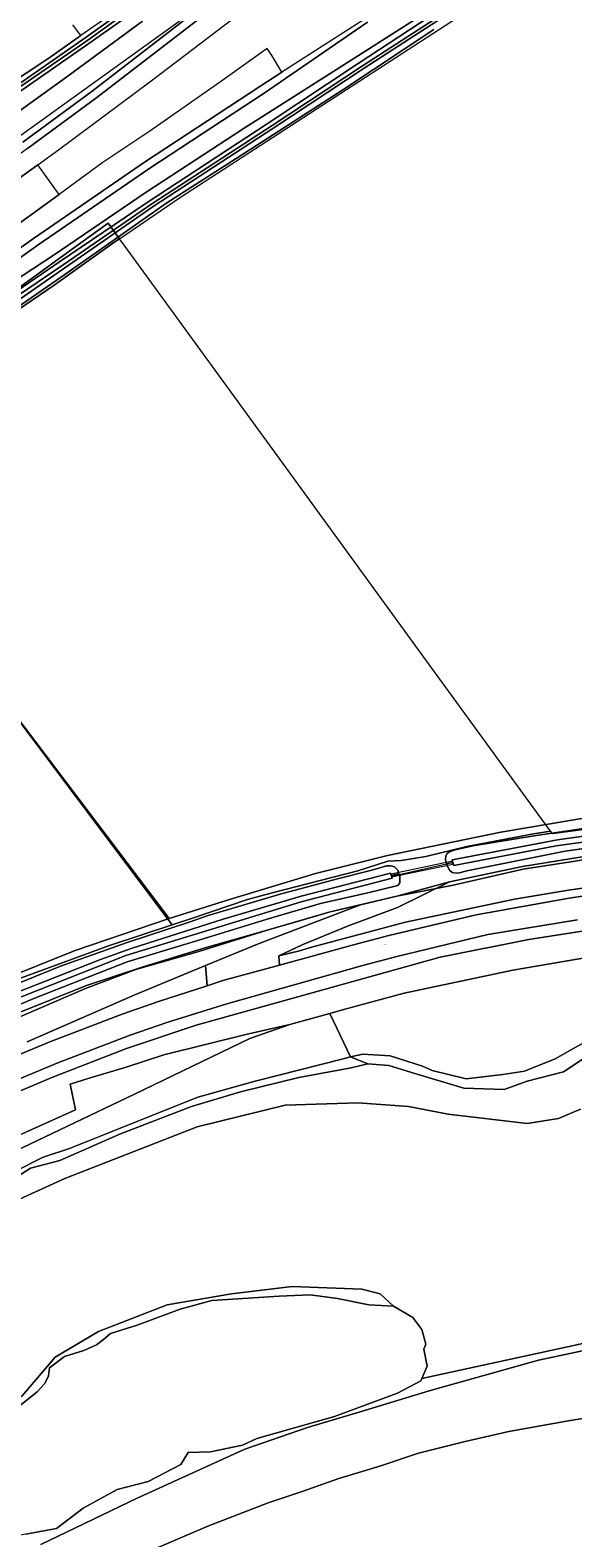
# Model space of a CAD drawing. Header units: metres. Extents: x 237319 to 238937, y 510065 to 511489.
# Tile 173 of 176: x 238376 to 238485, y 510876 to 511180. Entities that reach past the tile are written whole.
import ezdxf
from ezdxf.enums import TextEntityAlignment as Align

# ---------------------------------------------------------------- set-up
doc = ezdxf.new("R2010")
doc.units = ezdxf.units.M
for name, color, linetype, lineweight in [('B-WE-FV-GELEIDING_WILDRASTER-G', 252, 'Continuous', 18), ('B-WE-GR-BOUWLAND-GV', 252, 'Continuous', 13), ('B-WE-GR-GRAS-GV', 252, 'Continuous', 13), ('B-WE-GR-GROENVOORZIENING-GV', 252, 'Continuous', 18), ('B-WE-GW-TALUD_KRUIN-G', 252, 'Continuous', 18), ('B-WE-KG-GRENS_PERCEEL-GV', 252, 'Continuous', 18), ('B-WE-KW-KUNSTWERK_DUIKER-G', 252, 'Continuous', 18), ('B-WE-KW-KUNSTWERK_DUIKER-GV', 252, 'Continuous', 18), ('B-WE-OG-TERREIN_BEGROEID-GV', 252, 'Continuous', 18), ('B-WE-OG-TERREIN_OEVER-GV', 252, 'Continuous', 18), ('B-WE-OG-TOPOGRAFIE-T18', 252, 'Continuous', 18), ('B-WE-OG-WATER-GV', 252, 'Continuous', 18), ('B-WE-OG-WATER_SLOOT-GV', 252, 'Continuous', 18), ('B-WE-VH-GESLOTENVERHARDING-GV', 252, 'Continuous', 18), ('B-WE-VH-GESLOTENVERHARDING_ASFALT-GV', 252, 'Continuous', 18), ('B-WE-VH-HALFVERHARDING_GRASBETONSTEEN-GV', 252, 'Continuous', 18), ('B-WE-VH-ONVERHARD-GV', 252, 'Continuous', 18), ('B-WE-VH-ONVERHARD_ZAND-GV', 252, 'Continuous', 18)]:
    doc.layers.add(name, color=color, linetype=linetype, lineweight=lineweight)
doc.styles.add('NLCS-ISO-M100-T18', font='NLCS-ISO.ttf', dxfattribs={"height": 0.18})

# ---------------------------------------------------------------- blocks, each defined once
blk = doc.blocks.new('brk-2025')
at = {"layer": 'B-WE-KG-GRENS_PERCEEL-GV', "flags": 128}
for points in [[(238409.05, 511183.94), (238340.51, 511134.69), (238304.965, 511109.341), (238284.522, 511094.762), (238228.57, 511054.86), (238198.692, 511033.354), (238212.965, 511013.583), (238241.043, 511033.985), (238243.028, 511031.62), (238240.269, 511029.592), (238241.774, 511027.502), (238250.904, 511033.804), (238266.014, 511045.143), (238320.121, 511084.968), (238332.953, 511094.303), (238331.09, 511096.779), (238341.658, 511104.492), (238363.685, 511120.836), (238384.196, 511135.725), (238391.396, 511140.854), (238393.658, 511137.747), (238405.935, 511146.137), (238495.338, 511204.104)], [(238377.793, 510874.536), (238397.241, 510883.841), (238418.944, 510893.731), (238431.58, 510898.113), (238442.216, 510901.266), (238456.095, 510905.492), (238478.17, 510911.684), (238491.129, 510914.452), (238503.689, 510916.629), (238518.95, 510918.889), (238536.983, 510921.269), (238552.144, 510922.947), (238567.685, 510922.633), (238577.242, 510921.845), (238597.185, 510919.939), (238612.184, 510918.521), (238633.287, 510915.692), (238650.347, 510912.961), (238661.474, 510911.831), (238670.479, 510911.372), (238683.286, 510910.022)], [(238487.209, 511012.517), (238485.107, 511012.194), (238475.118, 511010.673), (238460.954, 511007.433), (238449.582, 511005.177), (238436.137, 511002.057), (238423.441, 510998.336), (238409.682, 510994.074), (238396.922, 510990.416), (238386.815, 510986.615), (238371.038, 510979.819)], [(238490.765, 511019.044), (238481.057, 511017.753), (238480.627, 511018.344), (238477.174, 511017.75), (238463.721, 511015.233), (238455.433, 511013.22), (238450.508, 511012.374), (238447.816, 511012.291), (238441.739, 511010.34), (238424.438, 511005.892), (238419.472, 511004.513), (238408.576, 511000.844), (238404.299, 510999.446), (238391.457, 510995.216), (238371.639, 510987.909)], [(238371.038, 510979.819), (238386.815, 510986.615), (238396.922, 510990.416), (238409.682, 510994.074), (238423.441, 510998.336), (238436.137, 511002.057), (238449.582, 511005.177), (238460.954, 511007.433), (238475.118, 511010.673), (238485.107, 511012.194), (238487.209, 511012.517)], [(238401.15, 510873.77), (238411.47, 510878.23), (238423.68, 510882.93), (238430.52, 510885.23), (238437.89, 510887.81), (238446.39, 510890.37), (238453.99, 510892.9), (238463.41, 510895.31), (238472.23, 510897.28), (238483.81, 510899.37), (238496.91, 510901.51)], [(238683.286, 510910.022), (238670.479, 510911.372), (238661.474, 510911.831), (238650.347, 510912.961), (238633.287, 510915.692), (238612.184, 510918.521), (238597.185, 510919.939), (238577.242, 510921.845), (238567.685, 510922.633), (238552.144, 510922.947), (238536.983, 510921.269), (238518.95, 510918.889), (238503.689, 510916.629), (238491.129, 510914.452), (238478.17, 510911.684), (238456.095, 510905.492), (238442.216, 510901.266), (238431.58, 510898.113), (238418.944, 510893.731), (238397.241, 510883.841), (238377.793, 510874.536)], [(238496.91, 510901.51), (238483.81, 510899.37), (238472.23, 510897.28), (238463.41, 510895.31), (238453.99, 510892.9), (238446.39, 510890.37), (238437.89, 510887.81), (238430.52, 510885.23), (238423.68, 510882.93), (238411.47, 510878.23), (238401.15, 510873.77)]]:
    blk.add_lwpolyline(points, dxfattribs=at)
for points in [[(238331.09, 511096.779), (238332.953, 511094.303), (238346.744, 511104.336), (238367.696, 511119.701), (238380.497, 511128.354), (238392.739, 511137.119), (238393.658, 511137.747), (238391.396, 511140.854), (238384.196, 511135.725), (238363.685, 511120.836), (238341.658, 511104.492)], [(238480.627, 511018.344), (238455.61, 511052.615), (238428.77, 511089.52), (238394.814, 511136.159), (238394.413, 511136.71), (238393.658, 511137.747), (238392.739, 511137.119), (238380.497, 511128.354), (238367.696, 511119.701), (238346.744, 511104.336), (238332.953, 511094.303), (238333.88, 511093.07), (238404.299, 510999.446), (238408.576, 511000.844), (238419.472, 511004.513), (238424.438, 511005.892), (238441.739, 511010.34), (238447.816, 511012.291), (238450.508, 511012.374), (238455.433, 511013.22), (238463.721, 511015.233), (238477.174, 511017.75)], [(238348.506, 510977.618), (238349.817, 510978.285), (238356.624, 510981.671), (238363.735, 510984.762), (238371.639, 510987.909), (238391.457, 510995.216), (238404.299, 510999.446), (238333.88, 511093.07), (238332.953, 511094.303), (238320.121, 511084.968), (238266.014, 511045.143), (238250.904, 511033.804), (238241.774, 511027.502), (238241.801, 511027.465), (238242.186, 511026.93), (238296.81, 510951.078), (238307.66, 510957.118), (238321.358, 510964.276), (238334.285, 510970.365), (238337.814, 510972.176)]]:
    blk.add_lwpolyline(points, close=True, dxfattribs=at)
blk = doc.blocks.new('bgt-2025')
at = {"layer": 'B-WE-GR-BOUWLAND-GV', "flags": 128}
blk.add_lwpolyline([(238457.048, 511179.929), (238438.892, 511167.875), (238420.572, 511156.08), (238403.213, 511144.945), (238382.628, 511130.503), (238371.478, 511122.82), (238354.343, 511110.282), (238343.515, 511102.066), (238338.384, 511098.395), (238333.255, 511094.74), (238335.904, 511091.771), (238336.682, 511089.102), (238403.672, 511000.716), (238415.821, 511004.551), (238433.212, 511009.762), (238447.705, 511013.433), (238470.555, 511018.113), (238494.883, 511022.188)], dxfattribs=at)
at = {"layer": 'B-WE-GR-GRAS-GV', "flags": 128}
for points in [[(238366.536, 511191.469), (238343.589, 511179.438), (238341.795, 511183.336), (238322.552, 511172.292), (238295.848, 511156.368), (238251.082, 511131.242), (238241.143, 511124.944), (238225.36, 511111.948), (238216.804, 511105.807), (238217.675, 511104.626), (238240.864, 511073.183), (238241.545, 511073.709), (238277.869, 511101.509), (238295.457, 511114.456), (238310.683, 511125.48), (238323.576, 511134.53), (238339.387, 511146.097), (238351.705, 511155.007), (238365.604, 511165.054), (238379.403, 511174.152), (238385.865, 511178.673), (238384.246, 511180.846)], [(238361.693, 510985.046), (238384.696, 510994.243), (238403.672, 511000.716), (238336.682, 511089.102)], [(238697.998, 511012.71), (238670.222, 511016.787), (238651.824, 511019.86), (238631.986, 511022.882), (238606.618, 511025.676), (238575.221, 511026.864), (238556.143, 511027.229), (238540.275, 511026.54), (238522.865, 511025.121), (238494.883, 511022.188), (238470.555, 511018.113), (238447.705, 511013.433), (238433.212, 511009.762), (238415.821, 511004.551), (238403.672, 511000.716), (238384.696, 510994.243), (238361.693, 510985.046), (238347.238, 510978.721)], [(238505.92, 511017.45), (238483.57, 511014.27), (238463.71, 511010.31), (238462.27, 511009.92), (238461.61, 511009.86), (238460.74, 511010.01), (238460.2, 511010.46), (238459.78, 511011.3), (238459.654, 511011.729), (238459.42, 511012.53), (238459.51, 511013.37), (238459.78, 511013.82), (238460.26, 511014.12), (238461.37, 511014.57), (238465, 511015.38), (238477.69, 511017.45), (238491.82, 511019.55)], [(238347.238, 510978.721), (238348.506, 510977.618), (238350.686, 510975.548), (238351.608, 510974.672), (238354.359, 510974.115), (238359.276, 510975.885), (238372.615, 510981.413), (238387.019, 510987.211), (238398.603, 510991.021), (238411.134, 510994.877), (238423.441, 510998.336), (238429.119, 511000), (238436.137, 511002.057), (238442.288, 511003.484), (238449.582, 511005.177), (238460.221, 511008.112), (238474.935, 511011.167), (238486.963, 511013.152)], [(238368.67, 510985.77), (238381.78, 510991.08), (238395.22, 510995.88), (238407.694, 511000), (238411.57, 511001.28), (238426.09, 511005.6), (238437.64, 511008.69), (238444, 511010.34), (238445.95, 511010.88), (238447.545, 511011.314), (238448.41, 511011.314), (238449.157, 511011.094), (238449.773, 511010.42), (238450.03, 511009.691), (238450.073, 511009.57), (238450.198, 511009.218), (238450.213, 511007.928), (238449.773, 511007.357), (238443.732, 511005.868), (238434.204, 511003.702), (238423.442, 511000.564), (238411.209, 510996.819), (238395.19, 510991.98), (238376.71, 510984.69), (238364.77, 510979.74)], [(238356.006, 510936.205), (238382.604, 510948.305), (238409.297, 510958.691), (238427.091, 510963.093), (238441.768, 510963.569), (238451.94, 510962.801), (238459.966, 510961.267), (238475.895, 510959.413), (238482.209, 510960.383), (238486.657, 510962.267)], [(238708.178, 510983.042), (238679.025, 510986.826), (238650.328, 510992.383), (238638.04, 510994.8), (238619.74, 510997.2), (238604.669, 510998.151), (238562.255, 510999.405), (238544.161, 510998.716), (238528.75, 510998.01), (238509.25, 510995.94), (238491.07, 510993.36), (238472.98, 510990.27), (238451.08, 510985.68), (238438.665, 510982.27)], [(238438.665, 510982.27), (238436.064, 510981.556), (238440.231, 510972.837), (238442.757, 510973.382), (238448.269, 510973.04), (238454.77, 510970.954), (238456.761, 510970.082), (238463.611, 510968.391), (238471.011, 510969.249), (238475.385, 510969.944), (238481.538, 510972.408), (238487.752, 510975.881)], [(238489.823, 510974.156), (238483.201, 510969.783), (238475.924, 510967.904), (238471.223, 510966.228), (238463.128, 510966.473), (238453.246, 510969.474), (238447.982, 510971.06), (238443.764, 510971.408), (238440.415, 510970.635), (238429.85, 510968.634), (238418.061, 510965.78), (238408.163, 510962.779), (238393.83, 510957.314), (238381.633, 510951.904), (238375.7, 510950.383), (238369.638, 510946.511), (238366.051, 510945.292), (238345.681, 510935.916), (238339.11, 510933.275), (238332.965, 510930.383), (238329.326, 510928.991), (238321.028, 510925.516), (238316.351, 510923.851)], [(238374.768, 510876.59), (238380.932, 510877.732), (238386.311, 510881.85), (238393.163, 510885.579), (238399.452, 510887.227), (238406.022, 510890.669), (238407.54, 510893.054), (238412.007, 510893.227), (238418.469, 510894.528), (238421.332, 510895.915), (238437.051, 510900.301), (238449.759, 510905.027), (238454.412, 510907.506), (238454.618, 510907.973), (238455.713, 510910.454), (238455.062, 510913.923), (238455.453, 510914.877), (238454.673, 510917.845), (238452.83, 510920.252), (238448.91, 510922.533), (238443.929, 510922.862), (238437.609, 510924.125), (238432.119, 510924.831), (238425.885, 510924.596), (238412.253, 510923.733), (238405.862, 510921.969), (238397.196, 510918.755), (238391.864, 510917.03), (238390.452, 510915.854), (238389.041, 510914.796), (238386.492, 510913.62), (238382.532, 510912.405), (238379.533, 510910.155), (238379.337, 510908.509), (238378.592, 510906.98), (238377.063, 510905.295), (238372.71, 510901.885)]]:
    blk.add_lwpolyline(points, dxfattribs=at)
for points in [[(238428.018, 510979.346), (238419.172, 510977.351), (238402.626, 510973.192), (238395.018, 510970.757), (238387.537, 510968.535), (238383.704, 510967.281), (238384.75, 510962.151), (238370.124, 510955.525), (238360.696, 510950.15), (238344.375, 510942.652), (238338.772, 510939.624), (238330.851, 510935.293), (238328.308, 510933.818), (238327.623, 510933.432), (238328.549, 510932.759), (238332.555, 510934.537), (238348.121, 510942.03), (238366.465, 510950.919), (238396.678, 510965.295), (238419.974, 510976.537)], [(238436.064, 510981.556), (238428.018, 510979.346), (238419.974, 510976.537), (238396.678, 510965.295), (238366.465, 510950.919), (238348.121, 510942.03), (238332.555, 510934.537), (238328.549, 510932.759), (238329.031, 510929.656), (238338.863, 510933.993), (238345.577, 510936.709), (238366.194, 510946.547), (238378.246, 510952.57), (238383.6, 510954.333), (238409.483, 510964.703), (238421.003, 510967.913), (238438.747, 510972.451), (238440.231, 510972.837)]]:
    blk.add_lwpolyline(points, close=True, dxfattribs=at)
at = {"layer": 'B-WE-GR-GROENVOORZIENING-GV', "flags": 128}
for points in [[(238370.974, 511161.675), (238383.022, 511170.361), (238398.296, 511181.597)], [(238412.461, 511194.783), (238387.463, 511177.07), (238371.728, 511166.173)], [(238374.145, 511157.231), (238388.149, 511167.516), (238410.56, 511184.746)], [(238398.296, 511181.597), (238383.022, 511170.361), (238370.974, 511161.675)], [(238367.887, 511126.266), (238380.281, 511134.346), (238399.012, 511147.149), (238418.818, 511160.014), (238435.976, 511170.928), (238455.378, 511183.299)], [(238443.668, 511181.362), (238422.807, 511167.104), (238399.799, 511151.958), (238377.222, 511136.497), (238358.486, 511123.14)], [(238369.289, 511124.737), (238381.564, 511133.092), (238399.22, 511145.04), (238423.469, 511160.922), (238441.784, 511173.089), (238460.348, 511185.194)], [(238455.378, 511183.299), (238435.976, 511170.928), (238418.818, 511160.014), (238399.012, 511147.149), (238380.281, 511134.346), (238367.887, 511126.266)], [(238496.17, 511008.09), (238484.242, 511006.418), (238473.356, 511004.606), (238451.336, 511000), (238432.69, 510995.01), (238429.96, 510994.2), (238425.79, 510993.15), (238425.959, 510991.332), (238440.83, 510995.418), (238448.005, 510997.288), (238465.613, 511001.427), (238484.397, 511004.81), (238500.002, 511007.149)], [(238486.034, 511000.46), (238467.938, 510997.455), (238449.631, 510993.067), (238442.457, 510991.197), (238415.276, 510983.536), (238403.173, 510979.733), (238395.822, 510977.212), (238381.223, 510971.621), (238373.461, 510968.402), (238365.551, 510962.56), (238379.997, 510968.687), (238395.045, 510974.516), (238409.091, 510979.217), (238458.343, 510992.902), (238476.242, 510996.48), (238494.301, 510999.301)], [(238366.933, 510970.59), (238379.596, 510975.842), (238394.195, 510981.433), (238401.546, 510983.953), (238411.361, 510987.158), (238411.025, 510991.2), (238396.728, 510985.294), (238375.03, 510975.834)]]:
    blk.add_lwpolyline(points, dxfattribs=at)
at = {"layer": 'B-WE-GW-TALUD_KRUIN-G', "flags": 128}
for points in [[(238199.086, 511033.927), (238200.819, 511034.945), (238228.105, 511054.798), (238241.871, 511065.795), (238257.231, 511077.996), (238270.094, 511088.017), (238283.528, 511098.482), (238297.855, 511108.976), (238314.638, 511121.158), (238328.518, 511130.985), (238343.422, 511141.983), (238357.138, 511151.707), (238370.974, 511161.675), (238383.022, 511170.361), (238398.296, 511181.597)], [(238455.378, 511183.299), (238435.976, 511170.928), (238418.818, 511160.014), (238399.012, 511147.149), (238380.281, 511134.346), (238367.887, 511126.266), (238351.246, 511114.891), (238334.619, 511102.781), (238317.506, 511090.96), (238300.147, 511079.053), (238284.148, 511066.612), (238264.682, 511052.917), (238243.796, 511037.831), (238233.641, 511030.254), (238216.025, 511017.594), (238212.725, 511015.121)], [(238425.79, 510993.15), (238429.96, 510994.2), (238432.69, 510995.01), (238451.336, 511000), (238473.356, 511004.606), (238484.242, 511006.418), (238496.17, 511008.09), (238507.148, 511009.659), (238524.31, 511011.45), (238536.07, 511012.59), (238545.25, 511013.01), (238556.29, 511013.31), (238565.59, 511013.22), (238574.62, 511013.16), (238583.74, 511012.86), (238586.41, 511012.83)]]:
    blk.add_lwpolyline(points, dxfattribs=at)
at = {"layer": 'B-WE-KW-KUNSTWERK_DUIKER-G', "flags": 128}
for points in [[(238448.505, 511009.217), (238450.073, 511009.57)], [(238450.073, 511009.57), (238459.654, 511011.729)], [(238459.654, 511011.729), (238460.92, 511012.014)]]:
    blk.add_lwpolyline(points, dxfattribs=at)
at = {"layer": 'B-WE-KW-KUNSTWERK_DUIKER-GV', "flags": 128}
blk.add_lwpolyline([(238448.556, 511009.076), (238460.924, 511011.675), (238460.8, 511012.262), (238448.433, 511009.663)], close=True, dxfattribs=at)
at = {"layer": 'B-WE-OG-TERREIN_BEGROEID-GV', "flags": 128}
for points in [[(238486.963, 511013.152), (238474.935, 511011.167), (238460.221, 511008.112), (238449.747, 511002.955), (238439.667, 510999.138), (238430.5, 510995.37), (238425.79, 510993.15), (238429.96, 510994.2), (238432.69, 510995.01), (238451.336, 511000), (238473.356, 511004.606), (238484.242, 511006.418), (238496.17, 511008.09)], [(238494.301, 510999.301), (238476.242, 510996.48), (238458.343, 510992.902), (238409.091, 510979.217), (238395.045, 510974.516), (238379.997, 510968.687), (238365.551, 510962.56)], [(238370.124, 510955.525), (238384.75, 510962.151), (238383.704, 510967.281), (238387.537, 510968.535), (238395.018, 510970.757), (238402.626, 510973.192), (238419.172, 510977.351), (238428.018, 510979.346), (238436.064, 510981.556), (238438.665, 510982.27), (238451.08, 510985.68), (238472.98, 510990.27), (238491.07, 510993.36)], [(238375.03, 510975.834), (238396.728, 510985.294), (238411.025, 510991.2), (238421.81, 510995.655), (238442.288, 511003.484), (238436.137, 511002.057), (238429.119, 511000), (238423.441, 510998.336), (238411.134, 510994.877), (238398.603, 510991.021), (238387.019, 510987.211), (238372.615, 510981.413)]]:
    blk.add_lwpolyline(points, dxfattribs=at)
at = {"layer": 'B-WE-OG-TERREIN_OEVER-GV', "flags": 128}
for points in [[(238178.553, 511068.036), (238180.331, 511065.891), (238197.253, 511042.323), (238200.719, 511042.57), (238207.91, 511045.64), (238208.29, 511047.006), (238208.29, 511048.469), (238208.924, 511049.249), (238211.119, 511050.614), (238213.46, 511052.175), (238218.434, 511055.783), (238233.91, 511066.72), (238240.604, 511071.891), (238242.072, 511073.025), (238263.572, 511089.321), (238279.965, 511101.989), (238301.464, 511117.477), (238326.917, 511135.736), (238353.311, 511154.82), (238371.196, 511167.398), (238386.928, 511178.347), (238411.973, 511196.264)], [(238412.264, 511195.745), (238387.293, 511177.769), (238371.506, 511166.933), (238353.623, 511154.118), (238327.187, 511135.143), (238301.844, 511116.926), (238280.328, 511101.488), (238263.97, 511088.808), (238243.553, 511072.053), (238237.306, 511067.098), (238221.558, 511055.092), (238214.442, 511049.795), (238212.24, 511048.168), (238210.58, 511047.019), (238209.671, 511045.254), (238201.282, 511041.789), (238196.72, 511041.092), (238174.572, 511070.962)], [(238301.609, 511115.681), (238327.554, 511134.181), (238354.118, 511153.117), (238371.728, 511166.173), (238387.463, 511177.07), (238412.461, 511194.783)], [(238392.465, 511183.292), (238385.865, 511178.673), (238379.403, 511174.152), (238365.604, 511165.054), (238351.705, 511155.007), (238339.387, 511146.097), (238323.576, 511134.53), (238310.683, 511125.48), (238295.457, 511114.456), (238277.869, 511101.509), (238241.545, 511073.709), (238240.864, 511073.183), (238240.06, 511072.562), (238239.589, 511072.198), (238233.397, 511067.415), (238217.931, 511056.485), (238212.966, 511052.884), (238210.651, 511051.341), (238208.345, 511049.906), (238207.427, 511048.776), (238207.396, 511047.014), (238199.246, 511043.719)], [(238369.687, 511123.974), (238382.276, 511132.447), (238400.21, 511144.785), (238424.454, 511160.583), (238442.655, 511172.609), (238460.76, 511184.309)], [(238460.348, 511185.194), (238441.784, 511173.089), (238423.469, 511160.922), (238399.22, 511145.04), (238381.564, 511133.092), (238369.289, 511124.737)], [(238371.478, 511122.82), (238382.628, 511130.503), (238403.213, 511144.945), (238420.572, 511156.08), (238438.892, 511167.875), (238457.048, 511179.929)], [(238461.086, 511183.806), (238442.983, 511172.107), (238424.785, 511160.082), (238400.433, 511144.22), (238382.601, 511131.857), (238369.979, 511123.093)], [(238491.82, 511019.55), (238477.69, 511017.45), (238465, 511015.38), (238461.37, 511014.57), (238460.26, 511014.12), (238459.78, 511013.82), (238459.51, 511013.37), (238459.42, 511012.53), (238459.654, 511011.729), (238460.92, 511012.014), (238460.759, 511012.551), (238482.034, 511016.545), (238505.513, 511019.867)], [(238372.726, 510985.704), (238389.812, 510992.432), (238396.222, 510994.709), (238414.582, 511000.55), (238430.317, 511005.231), (238448.298, 511009.823), (238448.458, 511009.354), (238450.03, 511009.691), (238449.773, 511010.42), (238449.157, 511011.094), (238448.41, 511011.314), (238447.545, 511011.314), (238445.95, 511010.88), (238444, 511010.34), (238437.64, 511008.69), (238426.09, 511005.6), (238411.57, 511001.28), (238407.694, 511000), (238395.22, 510995.88), (238381.78, 510991.08), (238368.67, 510985.77)], [(238364.77, 510979.74), (238376.71, 510984.69), (238395.19, 510991.98), (238411.209, 510996.819), (238423.442, 511000.564), (238434.204, 511003.702), (238443.732, 511005.868), (238449.773, 511007.357), (238450.213, 511007.928), (238450.198, 511009.218), (238450.073, 511009.57), (238450.03, 511009.691), (238448.458, 511009.354), (238448.505, 511009.217), (238448.634, 511008.838), (238430.292, 511004.076), (238394.924, 510993.277), (238358.84, 510978.99)], [(238372.71, 510901.885), (238377.063, 510905.295), (238378.592, 510906.98), (238379.337, 510908.509), (238379.533, 510910.155), (238382.532, 510912.405), (238386.492, 510913.62), (238389.041, 510914.796), (238390.452, 510915.854), (238391.864, 510917.03), (238397.196, 510918.755), (238405.862, 510921.969), (238412.253, 510923.733), (238425.885, 510924.596), (238432.119, 510924.831), (238437.609, 510924.125), (238443.929, 510922.862), (238448.91, 510922.533), (238446.252, 510925.013), (238442.519, 510925.983), (238428.485, 510926.505), (238416.243, 510925.013), (238403.254, 510922.849), (238389.398, 510917.449), (238380.664, 510912.3), (238374.02, 510904.465)]]:
    blk.add_lwpolyline(points, dxfattribs=at)
blk.add_lwpolyline([(238552.69, 511022.797), (238551.924, 511022.781), (238551.911, 511022.664), (238551.848, 511022.102), (238532.586, 511021.307), (238514.864, 511019.874), (238481.724, 511015.341), (238461.098, 511011.42), (238460.92, 511012.014), (238459.654, 511011.729), (238459.78, 511011.3), (238460.2, 511010.46), (238460.74, 511010.01), (238461.61, 511009.86), (238462.27, 511009.92), (238463.71, 511010.31), (238483.57, 511014.27), (238505.92, 511017.45), (238524.79, 511019.4), (238540.3, 511020.24), (238551.43, 511021.02), (238552.21, 511021.32), (238552.69, 511022.28), (238552.69, 511022.676)], close=True, dxfattribs=at)
at = {"layer": 'B-WE-OG-WATER-GV', "flags": 128}
for points in [[(238460.759, 511012.551), (238460.92, 511012.014), (238461.098, 511011.42), (238481.724, 511015.341), (238514.864, 511019.874), (238532.586, 511021.307), (238551.848, 511022.102), (238551.911, 511022.664), (238551.924, 511022.781), (238551.622, 511023.271), (238550.641, 511023.346), (238528.794, 511022.134), (238505.513, 511019.867), (238482.034, 511016.545)], [(238448.298, 511009.823), (238430.317, 511005.231), (238414.582, 511000.55), (238396.222, 510994.709), (238389.812, 510992.432), (238372.726, 510985.704), (238356.74, 510978.966), (238356.939, 510978.649), (238357.024, 510978.514), (238357.271, 510978.122), (238358.84, 510978.99), (238394.924, 510993.277), (238430.292, 511004.076), (238448.634, 511008.838), (238448.505, 511009.217), (238448.458, 511009.354)]]:
    blk.add_lwpolyline(points, close=True, dxfattribs=at)
for points in [[(238486.657, 510962.267), (238482.209, 510960.383), (238475.895, 510959.413), (238459.966, 510961.267), (238451.94, 510962.801), (238441.768, 510963.569), (238427.091, 510963.093), (238409.297, 510958.691), (238382.604, 510948.305), (238356.006, 510936.205), (238347.882, 510929.907), (238342.828, 510922.275), (238336.451, 510917.101), (238331.275, 510909.002), (238324.944, 510899.903), (238313.466, 510895.779), (238305.589, 510896.154), (238296.061, 510896.679), (238290.209, 510891.729), (238286.217, 510887.203), (238280.965, 510879.628), (238272.788, 510874.679)], [(238314.256, 510875.183), (238323.214, 510878.317), (238333.44, 510883.914), (238338.069, 510889.361), (238347.595, 510895.586), (238358.344, 510898.72), (238367.377, 510900.212), (238374.02, 510904.465), (238380.664, 510912.3), (238389.398, 510917.449), (238403.254, 510922.849), (238416.243, 510925.013), (238428.485, 510926.505), (238442.519, 510925.983), (238446.252, 510925.013), (238448.91, 510922.533), (238452.83, 510920.252), (238454.673, 510917.845), (238455.453, 510914.877), (238455.062, 510913.923), (238455.713, 510910.454), (238454.618, 510907.973), (238499.491, 510917.693)]]:
    blk.add_lwpolyline(points, dxfattribs=at)
at = {"layer": 'B-WE-OG-WATER_SLOOT-GV', "flags": 128}
for points in [[(238411.973, 511196.264), (238386.928, 511178.347), (238371.196, 511167.398), (238353.311, 511154.82), (238326.917, 511135.736), (238301.464, 511117.477), (238279.965, 511101.989), (238263.572, 511089.321), (238242.072, 511073.025), (238240.604, 511071.891), (238233.91, 511066.72), (238218.434, 511055.783), (238213.46, 511052.175), (238211.119, 511050.614), (238208.924, 511049.249), (238208.29, 511048.469), (238208.29, 511047.006), (238207.91, 511045.64), (238200.719, 511042.57), (238197.253, 511042.323), (238180.331, 511065.891), (238178.553, 511068.036)], [(238174.572, 511070.962), (238196.72, 511041.092), (238201.282, 511041.789), (238209.671, 511045.254), (238210.58, 511047.019), (238212.24, 511048.168), (238214.442, 511049.795), (238221.558, 511055.092), (238237.306, 511067.098), (238243.553, 511072.053), (238263.97, 511088.808), (238280.328, 511101.488), (238301.844, 511116.926), (238327.187, 511135.143), (238353.623, 511154.118), (238371.506, 511166.933), (238387.293, 511177.769), (238412.264, 511195.745)], [(238369.979, 511123.093), (238382.601, 511131.857), (238400.433, 511144.22), (238424.785, 511160.082), (238442.983, 511172.107), (238461.086, 511183.806)], [(238460.76, 511184.309), (238442.655, 511172.609), (238424.454, 511160.583), (238400.21, 511144.785), (238382.276, 511132.447), (238369.687, 511123.974)]]:
    blk.add_lwpolyline(points, dxfattribs=at)
at = {"layer": 'B-WE-VH-GESLOTENVERHARDING-GV', "flags": 128}
for points in [[(238373.461, 510968.402), (238381.223, 510971.621), (238395.822, 510977.212), (238403.173, 510979.733), (238415.276, 510983.536), (238442.457, 510991.197), (238449.631, 510993.067), (238467.938, 510997.455), (238486.034, 511000.46)], [(238500.002, 511007.149), (238484.397, 511004.81), (238465.613, 511001.427), (238448.005, 510997.288), (238440.83, 510995.418), (238425.959, 510991.332), (238414.508, 510988.185), (238411.361, 510987.158), (238401.546, 510983.953), (238394.195, 510981.433), (238379.596, 510975.842), (238366.933, 510970.59)]]:
    blk.add_lwpolyline(points, dxfattribs=at)
at = {"layer": 'B-WE-VH-GESLOTENVERHARDING_ASFALT-GV', "flags": 128}
for points in [[(238411.535, 511183.477), (238389.11, 511166.237), (238375.089, 511155.939), (238367.303, 511150.286), (238347.98, 511136.367), (238327.331, 511121.442), (238307.914, 511107.461), (238291.621, 511095.676), (238286.513, 511091.883), (238282.735, 511088.901), (238262.471, 511072.906), (238253.118, 511065.469), (238242.685, 511057.214), (238228.846, 511046.31), (238243.94, 511056.34), (238262.805, 511070.095), (238287.997, 511088.398), (238311.406, 511105.203), (238336.196, 511123.161), (238364.148, 511143.305), (238377.154, 511152.644), (238381.381, 511155.679), (238400.049, 511169.6), (238418.511, 511183.643)], [(238357.554, 511124.44), (238376.306, 511137.809), (238398.907, 511153.286), (238421.937, 511168.447), (238426.399, 511171.294), (238424.326, 511174.798), (238424.267, 511174.884), (238423.415, 511176.113), (238414.046, 511169.354), (238399.782, 511159.397), (238390.12, 511152.951), (238381.47, 511146.678), (238369.543, 511138.03)]]:
    blk.add_lwpolyline(points, dxfattribs=at)
blk.add_lwpolyline([(238381.47, 511146.678), (238377.154, 511152.644), (238364.148, 511143.305), (238336.196, 511123.161), (238311.406, 511105.203), (238287.997, 511088.398), (238262.805, 511070.095), (238243.94, 511056.34), (238228.846, 511046.31), (238231.282, 511042.681), (238233.66, 511039.14), (238248.862, 511050.136), (238269.799, 511065.293), (238281.717, 511074.547), (238306.161, 511092.331), (238328.707, 511108.677), (238345.847, 511121.051), (238369.543, 511138.03)], close=True, dxfattribs=at)
at = {"layer": 'B-WE-VH-HALFVERHARDING_GRASBETONSTEEN-GV', "flags": 128}
for points in [[(238375.089, 511155.939), (238389.11, 511166.237), (238411.535, 511183.477)], [(238410.56, 511184.746), (238388.149, 511167.516), (238374.145, 511157.231)], [(238358.486, 511123.14), (238377.222, 511136.497), (238399.799, 511151.958), (238422.807, 511167.104), (238443.668, 511181.362)], [(238443.239, 511182.037), (238426.399, 511171.294), (238421.937, 511168.447), (238398.907, 511153.286), (238376.306, 511137.809), (238357.554, 511124.44)]]:
    blk.add_lwpolyline(points, dxfattribs=at)
at = {"layer": 'B-WE-VH-ONVERHARD-GV', "flags": 128}
blk.add_lwpolyline([(238487.752, 510975.881), (238481.538, 510972.408), (238475.385, 510969.944), (238471.011, 510969.249), (238463.611, 510968.391), (238456.761, 510970.082), (238454.77, 510970.954), (238448.269, 510973.04), (238442.757, 510973.382), (238440.231, 510972.837), (238443.764, 510971.408), (238447.982, 510971.06), (238453.246, 510969.474), (238463.128, 510966.473), (238471.223, 510966.228), (238475.924, 510967.904), (238483.201, 510969.783), (238489.823, 510974.156)], dxfattribs=at)
blk.add_lwpolyline([(238443.764, 510971.408), (238440.231, 510972.837), (238438.747, 510972.451), (238421.003, 510967.913), (238409.483, 510964.703), (238383.6, 510954.333), (238378.246, 510952.57), (238366.194, 510946.547), (238345.577, 510936.709), (238338.863, 510933.993), (238329.031, 510929.656), (238329.326, 510928.991), (238332.965, 510930.383), (238339.11, 510933.275), (238345.681, 510935.916), (238366.051, 510945.292), (238369.638, 510946.511), (238375.7, 510950.383), (238381.633, 510951.904), (238393.83, 510957.314), (238408.163, 510962.779), (238418.061, 510965.78), (238429.85, 510968.634), (238440.415, 510970.635)], close=True, dxfattribs=at)
at = {"layer": 'B-WE-VH-ONVERHARD_ZAND-GV', "flags": 128}
blk.add_lwpolyline([(238442.288, 511003.484), (238421.81, 510995.655), (238411.025, 510991.2), (238411.361, 510987.158), (238414.508, 510988.185), (238425.959, 510991.332), (238425.79, 510993.15), (238430.5, 510995.37), (238439.667, 510999.138), (238449.747, 511002.955), (238460.221, 511008.112), (238449.582, 511005.177)], close=True, dxfattribs=at)
at = {"layer": 'B-WE-KG-GRENS_PERCEEL-GV'}
blk.add_blockref('brk-2025', (0, 0), dxfattribs=at)
at = {"layer": 'B-WE-OG-TOPOGRAFIE-T18', "style": 'NLCS-ISO-M100-T18'}
blk.add_text("'t Holt", height=0.18, rotation=13.6, dxfattribs=at).set_placement((238447.141, 510995.424), align=Align.MIDDLE)

msp = doc.modelspace()

# ---------------------------------------------------------------- linework, layer by layer
at = {"layer": 'B-WE-OG-WATER-GV', "flags": 128}
msp.add_lwpolyline([(238499.491, 510917.693), (238454.618, 510907.973), (238454.412, 510907.506), (238449.759, 510905.027), (238437.051, 510900.301), (238421.332, 510895.915), (238418.469, 510894.528), (238412.007, 510893.227), (238407.54, 510893.054), (238406.022, 510890.669), (238399.452, 510887.227), (238393.163, 510885.579), (238386.311, 510881.85), (238380.932, 510877.732), (238374.768, 510876.59), (238370.604, 510875.853), (238367.785, 510878.845), (238366.744, 510873.902)], dxfattribs=at)

# ---------------------------------------------------------------- block references
at = {"layer": 'B-WE-FV-GELEIDING_WILDRASTER-G'}
msp.add_blockref('bgt-2025', (0, 0), dxfattribs=at)

doc.saveas('drawing.dxf')
